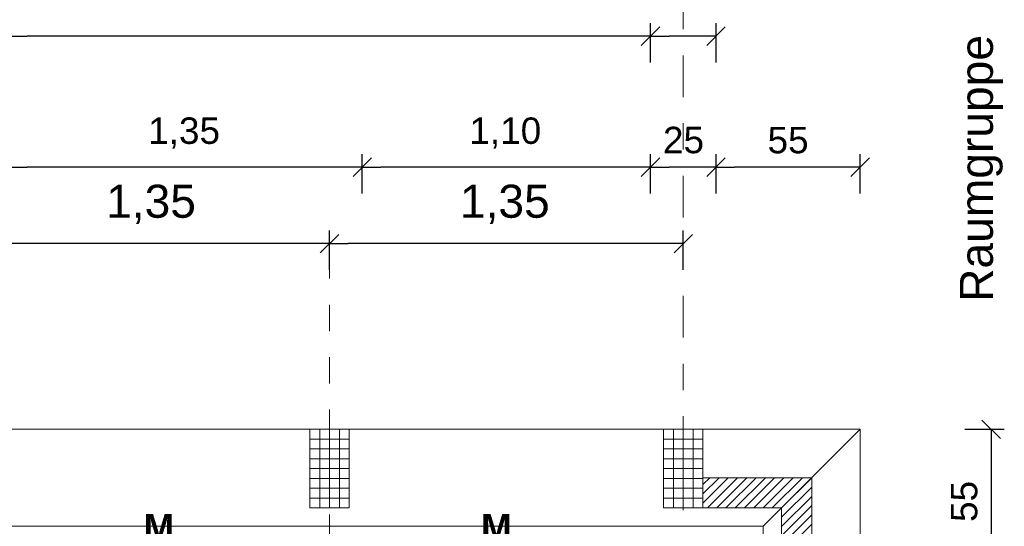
# Model space of a CAD drawing. Header units: metres. Extents: x -45.2 to 14.3, y -31.8 to 10.2.
# Tile 145 of 148: x -2.5 to 1.2, y 0.3 to 2.2. Entities that reach past the tile are written whole.
import ezdxf

# ---------------------------------------------------------------- set-up
doc = ezdxf.new("R2010")
doc.units = ezdxf.units.M
doc.header["$LTSCALE"] = 0.05
doc.linetypes.add('Achsen 01', pattern=[5.291531, 3.175, -1.058062, 0.352704, -0.705764])
doc.linetypes.add('Raster 01', pattern=[2, 1, -1])
doc.layers.get('0').update_dxf_attribs({"lineweight": 25})
for name, color, linetype, lineweight, true_color in [('014_Fassadenarbeiten-000 Aufsicht Betonfertigteile', 7, 'Continuous', 9, 0xc0c0c0), ('030_Sonnenschutzarbeiten-Bemassung', 7, 'Continuous', 13, 0xff6633), ('AV1-Achsen', 1, 'Achsen 01', 18, 0xff0000), ('AV1-Raster', 7, 'Raster 01', 9, 0xa6a6a6)]:
    doc.layers.add(name, color=color, linetype=linetype, lineweight=lineweight, true_color=true_color)
for name, color, linetype, lineweight in [('014_Fassadenarbeiten-330 Betonfertigteile vertikal', 7, 'Continuous', 9), ('014_Fassadenarbeiten-330 Mauerwerk 11.5cm', 7, 'Continuous', 9), ('030_Sonnenschutzarbeiten-Motor', 7, 'Continuous', 5), ('Bemaßung-Bemaßung', 7, 'Continuous', 9)]:
    doc.layers.add(name, color=color, linetype=linetype, lineweight=lineweight)
doc.styles.add('Arial', font='arial.ttf')
doc.styles.add('Arial (bold)', font='arialbd.ttf')

msp = doc.modelspace()

# ---------------------------------------------------------------- linework, layer by layer
at = {"color": 0, "linetype": 'Continuous', "lineweight": 15}
for p, q in [((-0.0896, 2.2104), (-0.1604, 2.1396)), ((-0.1604, 2.1396), (-0.0896, 2.2104)), ((0.1604, 2.2104), (0.0896, 2.1396)), ((-1.1896, 1.7104), (-1.2604, 1.6396)), ((-1.2604, 1.6396), (-1.1896, 1.7104)), ((-0.0896, 1.7104), (-0.1604, 1.6396)), ((-0.1604, 1.6396), (-0.0896, 1.7104)), ((0.1604, 1.7104), (0.0896, 1.6396)), ((0.0896, 1.6396), (0.1604, 1.7104)), ((0.7104, 1.7104), (0.6396, 1.6396)), ((-1.3146, 1.4188), (-1.3854, 1.3481)), ((-1.3854, 1.3481), (-1.3146, 1.4188)), ((0.0354, 1.4188), (-0.0354, 1.3481)), ((1.1396, 0.7104), (1.2104, 0.6396))]:
    msp.add_line(p, q, dxfattribs=at)
at = {"color": 0, "linetype": 'ByBlock', "lineweight": -2}
for p, q in [((-2.575, 2.175), (-2.5043, 2.175)), ((-0.125, 2.175), (-0.1957, 2.175)), ((-0.125, 2.175), (-0.0543, 2.175)), ((0.125, 2.175), (0.0543, 2.175)), ((-2.575, 1.675), (-2.5043, 1.675)), ((-1.225, 1.675), (-1.2957, 1.675)), ((-1.225, 1.675), (-1.1543, 1.675)), ((-0.125, 1.675), (-0.1957, 1.675)), ((-0.125, 1.675), (-0.0543, 1.675)), ((0.125, 1.675), (0.0543, 1.675)), ((0.125, 1.675), (0.1957, 1.675)), ((0.675, 1.675), (0.6043, 1.675)), ((-1.35, 1.3835), (-1.4207, 1.3835)), ((-1.35, 1.3835), (-1.2793, 1.3835)), ((0, 1.3835), (-0.0707, 1.3835)), ((1.175, 0.675), (1.175, 0.6043))]:
    msp.add_line(p, q, dxfattribs=at)
at = {"layer": '014_Fassadenarbeiten-000 Aufsicht Betonfertigteile'}
for points in [[(-39.455, 0.305), (0.305, 0.305), (0.675, 0.675), (-39.825, 0.675)], [(0.305, -21.905), (0.305, 0.305), (0.675, 0.675), (0.675, -22.275)]]:
    msp.add_lwpolyline(points, close=True, dxfattribs=at)
at = {"layer": '014_Fassadenarbeiten-330 Betonfertigteile vertikal', "color": 8, "linetype": 'Continuous', "lineweight": 9, "true_color": 0x808080}
for p, q in [((-1.3875, 0.675), (-1.3875, 0.375)), ((-1.35, 0.675), (-1.35, 0.375)), ((-1.3125, 0.675), (-1.3125, 0.375)), ((-0.0375, 0.675), (-0.0375, 0.375)), ((0, 0.675), (0, 0.375)), ((0.0375, 0.675), (0.0375, 0.375))]:
    msp.add_line(p, q, dxfattribs=at)
at = {"layer": '014_Fassadenarbeiten-330 Betonfertigteile vertikal', "color": 8, "linetype": 'Continuous', "lineweight": 13, "true_color": 0x808080}
for p, q in [((-1.425, 0.6375), (-1.275, 0.6375)), ((-0.075, 0.6375), (0.075, 0.6375)), ((-1.425, 0.6), (-1.275, 0.6)), ((-0.075, 0.6), (0.075, 0.6)), ((-1.425, 0.5625), (-1.275, 0.5625)), ((-0.075, 0.5625), (0.075, 0.5625)), ((-1.425, 0.525), (-1.275, 0.525)), ((-0.075, 0.525), (0.075, 0.525)), ((-1.425, 0.4875), (-1.275, 0.4875)), ((-0.075, 0.4875), (0.075, 0.4875)), ((-1.425, 0.45), (-1.275, 0.45)), ((-0.075, 0.45), (0.075, 0.45)), ((-1.425, 0.4125), (-1.275, 0.4125)), ((-0.075, 0.4125), (0.075, 0.4125))]:
    msp.add_line(p, q, dxfattribs=at)
at = {"layer": '014_Fassadenarbeiten-330 Betonfertigteile vertikal'}
for points in [[(-1.425, 0.675), (-1.275, 0.675), (-1.275, 0.375), (-1.425, 0.375)], [(-0.075, 0.675), (0.075, 0.675), (0.075, 0.375), (-0.075, 0.375)]]:
    msp.add_lwpolyline(points, close=True, dxfattribs=at)
at = {"layer": '014_Fassadenarbeiten-330 Mauerwerk 11.5cm', "color": 8, "linetype": 'Continuous', "lineweight": 9, "true_color": 0x808080}
for p, q in [((0.075, 0.4639), (0.1011, 0.49)), ((0.075, 0.4286), (0.1364, 0.49)), ((0.075, 0.3932), (0.1718, 0.49)), ((0.0922, 0.375), (0.2072, 0.49)), ((0.1275, 0.375), (0.2425, 0.49)), ((0.1629, 0.375), (0.2779, 0.49)), ((0.1982, 0.375), (0.3132, 0.49)), ((0.2336, 0.375), (0.3486, 0.49)), ((0.2689, 0.375), (0.3839, 0.49)), ((0.3043, 0.375), (0.4193, 0.49)), ((0.3396, 0.375), (0.4546, 0.49)), ((0.375, 0.375), (0.49, 0.49)), ((0.375, 0.3396), (0.49, 0.4546)), ((0.375, 0.3043), (0.49, 0.4193)), ((0.375, 0.2689), (0.49, 0.3839)), ((0.375, 0.2336), (0.49, 0.3486)), ((0.375, 0.1982), (0.49, 0.3132))]:
    msp.add_line(p, q, dxfattribs=at)
at = {"layer": '014_Fassadenarbeiten-330 Mauerwerk 11.5cm'}
msp.add_lwpolyline([(0.075, 0.49), (0.49, 0.49), (0.49, 0.075), (0.375, 0.075), (0.375, 0.375), (0.075, 0.375)], close=True, dxfattribs=at)
at = {"layer": '030_Sonnenschutzarbeiten-Bemassung', "color": 0, "lineweight": -2}
for p, q in [((-1.35, 1.2835), (-1.35, 1.4335)), ((-1.35, 1.2835), (-1.35, 1.4335)), ((0, 1.2835), (0, 1.4335)), ((-1.4207, 1.3835), (-2.6293, 1.3835)), ((-0.0707, 1.3835), (-1.2793, 1.3835))]:
    msp.add_line(p, q, dxfattribs=at)
at = {"layer": 'AV1-Achsen'}
msp.add_line((0, -26.5), (0, 4.9), dxfattribs=at)
at = {"layer": 'AV1-Raster'}
msp.add_line((-1.35, -22.95), (-1.35, 1.35), dxfattribs=at)
at = {"layer": 'Bemaßung-Bemaßung', "color": 0, "lineweight": -2}
for p, q in [((-0.125, 2.075), (-0.125, 2.225)), ((-0.125, 2.075), (-0.125, 2.225)), ((0.125, 2.075), (0.125, 2.225)), ((-0.1957, 2.175), (-2.5043, 2.175)), ((0.0543, 2.175), (-0.0543, 2.175))]:
    msp.add_line(p, q, dxfattribs=at)
at = {"layer": 'Bemaßung-Bemaßung', "color": 0, "linetype": 'Continuous', "lineweight": -2}
for p, q in [((-1.225, 1.575), (-1.225, 1.725)), ((-1.225, 1.575), (-1.225, 1.725)), ((-0.125, 1.575), (-0.125, 1.725)), ((-0.125, 1.575), (-0.125, 1.725)), ((0.125, 1.575), (0.125, 1.725)), ((0.125, 1.575), (0.125, 1.725)), ((0.675, 1.575), (0.675, 1.725)), ((-1.2957, 1.675), (-2.5043, 1.675)), ((-0.1957, 1.675), (-1.1543, 1.675)), ((0.0543, 1.675), (-0.0543, 1.675)), ((0.6043, 1.675), (0.1957, 1.675)), ((1.075, 0.675), (1.225, 0.675)), ((1.175, 0.6043), (1.175, 0.1957))]:
    msp.add_line(p, q, dxfattribs=at)
at = {"layer": 'Defpoints', "color": 0, "lineweight": 0}
for p, q in [((-0.125, 2.175), (-0.125, 2.175)), ((-1.225, 1.675), (-1.225, 1.675)), ((-0.125, 1.675), (-0.125, 1.675)), ((0.125, 1.675), (0.125, 1.675)), ((-1.35, 1.3835), (-1.35, 1.3835)), ((-1.425, 0.675), (-1.425, 0.675)), ((-1.425, 0.675), (-1.425, 0.675)), ((-1.35, 0.675), (-1.35, 0.675)), ((-1.35, 0.675), (-1.35, 0.675)), ((-1.275, 0.675), (-1.275, 0.675)), ((-1.275, 0.675), (-1.275, 0.675)), ((-0.075, 0.675), (-0.075, 0.675)), ((-0.075, 0.675), (-0.075, 0.675)), ((-0.075, 0.675), (-0.075, 0.675)), ((0, 0.675), (0, 0.675)), ((0.075, 0.675), (0.075, 0.675)), ((0.075, 0.675), (0.075, 0.675)), ((0.075, 0.49), (0.075, 0.49)), ((0.075, 0.49), (0.075, 0.49)), ((0.075, 0.49), (0.075, 0.49)), ((0.075, 0.49), (0.075, 0.49))]:
    msp.add_line(p, q, dxfattribs=at)

# ---------------------------------------------------------------- texts
at = {"layer": '030_Sonnenschutzarbeiten-Bemassung', "color": 0, "char_height": 0.12609, "attachment_point": 7, "style": 'Arial'}
for insert in [(-2.2025, 1.4587), (-0.8525, 1.4587)]:
    msp.add_mtext('1,35', dxfattribs=dict(at, insert=insert))
at = {"layer": '030_Sonnenschutzarbeiten-Motor', "color": 255, "char_height": 0.1009, "attachment_point": 7, "style": 'Arial (bold)'}
for insert in [(-2.06, 0.2508), (-0.772, 0.2508)]:
    msp.add_mtext('M', dxfattribs=dict(at, insert=insert))
at = {"layer": 'Bemaßung-Bemaßung', "insert": (1.2195, 1.1612), "char_height": 0.12609, "attachment_point": 7, "rotation": 90, "style": 'Arial'}
msp.add_mtext('Raumgruppe', dxfattribs=at)
at = {"layer": 'Bemaßung-Bemaßung', "color": 0, "char_height": 0.10087, "attachment_point": 7, "style": 'Arial'}
for s, insert in [('1,35', (-2.042, 1.7452)), ('1,10', (-0.8164, 1.7452)), ('25', (-0.0776, 1.7269)), ('55', (0.3215, 1.7267))]:
    msp.add_mtext(s, dxfattribs=dict(at, insert=insert))
at = {"layer": 'Bemaßung-Bemaßung', "color": 0, "insert": (1.1233, 0.3215), "char_height": 0.10087, "attachment_point": 7, "rotation": 90, "style": 'Arial'}
msp.add_mtext('55', dxfattribs=at)

doc.saveas('drawing.dxf')
